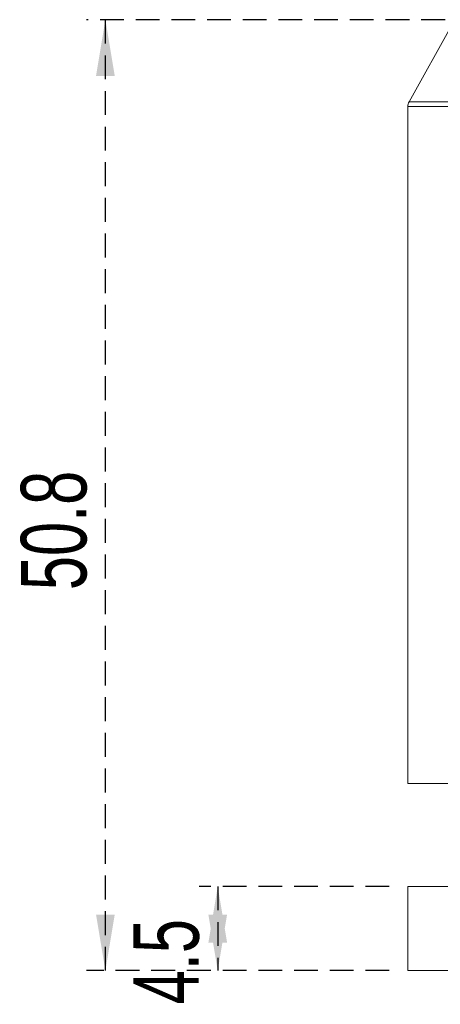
# Model space of a CAD drawing. Header units: millimetres. Extents: x 5 to 292, y 5 to 205.
# Tile 3 of 8: x 111 to 134, y 49 to 102. Entities that reach past the tile are written whole.
import ezdxf

# ---------------------------------------------------------------- set-up
doc = ezdxf.new("R2010")
doc.units = ezdxf.units.MM
doc.linetypes.add('HIDDEN', pattern=[1.905, 1.27, -0.635])
doc.layers.add('VM_VU04', color=7, linetype='HIDDEN')
doc.styles.add('SLDTEXTSTYLE0', font='TXT', dxfattribs={"width": 0.7})
doc.dimstyles.new('SLDDIMSTYLE0', dxfattribs={"dimtxt": 3.5, "dimasz": 3, "dimexe": 0, "dimexo": 0.0625, "dimgap": 0.875, "dimtad": 1, "dimrnd": 1e-09, "dimzin": 12, "dimdsep": 46, "dimtxsty": 'SLDTEXTSTYLE0', "dimsah": 1, "dimcen": 0.09, "dimadec": 0, "dimazin": 3, "dimtfac": 1, "dimtofl": 0, "dimtmove": 0, "dimatfit": 3, "dimfxl": 0, "dimfrac": 2, "dimtolj": 1, "dimtzin": 12, "dimarcsym": 0})

# ---------------------------------------------------------------- blocks, each defined once
blk = doc.blocks.new('_D')
at = {"layer": 'VM_VU04'}
for p, q in [((136.081, 101.707), (115.041, 101.707)), ((116.041, 50.907), (116.041, 101.707)), ((131.194, 50.907), (115.041, 50.907))]:
    blk.add_line(p, q, dxfattribs=at)
for points in [[(116.041, 101.707), (115.541, 98.707), (116.541, 98.707)], [(116.041, 50.907), (116.541, 53.907), (115.541, 53.907)]]:
    blk.add_solid(points, dxfattribs=at)
at = {"layer": 'VM_VU04', "insert": (111.529, 71.234, -1.885), "char_height": 3.5, "attachment_point": 1, "rotation": 90, "style": 'SLDTEXTSTYLE0'}
blk.add_mtext('50.8', dxfattribs=at)
blk = doc.blocks.new('_D_2')
at = {"layer": 'VM_VU04'}
for p, q in [((131.194, 55.407), (121.041, 55.407)), ((122.041, 55.407), (122.041, 50.907)), ((131.194, 50.907), (121.041, 50.907))]:
    blk.add_line(p, q, dxfattribs=at)
for points in [[(122.041, 55.407), (121.541, 52.407), (122.541, 52.407)], [(122.041, 50.907), (122.541, 53.907), (121.541, 53.907)]]:
    blk.add_solid(points, dxfattribs=at)
at = {"layer": 'VM_VU04', "insert": (117.529, 49.11, -1.885), "char_height": 3.5, "attachment_point": 1, "rotation": 90, "style": 'SLDTEXTSTYLE0'}
blk.add_mtext('4.5', dxfattribs=at)

msp = doc.modelspace()

# ---------------------------------------------------------------- linework, layer by layer
at = {"color": 7, "linetype": 'Continuous', "lineweight": 15}
for p, q in [((134.551, 101.449), (132.257, 97.32)), ((132.194, 97.077), (132.194, 60.907)), ((132.194, 60.907), (144.848, 60.907)), ((132.194, 55.407), (132.194, 50.907)), ((157.194, 55.407), (132.194, 55.407)), ((132.194, 50.907), (144.848, 50.907))]:
    msp.add_line(p, q, dxfattribs=at)
at = {"color": 8, "linetype": 'Continuous', "lineweight": 15}
for p, q in [((132.257, 97.32), (157.131, 97.32)), ((144.848, 97.077), (132.194, 97.077))]:
    msp.add_line(p, q, dxfattribs=at)
at = {"color": 7, "linetype": 'HIDDEN', "lineweight": 0}
for p, q in [((144.541, 97.32), (132.257, 97.32)), ((132.194, 97.077), (157.194, 97.077))]:
    msp.add_line(p, q, dxfattribs=at)
at = {"color": 7, "linetype": 'Continuous', "lineweight": 15}
msp.add_arc((132.694, 97.077), 0.5, 150.9454, 180, dxfattribs=at)

# ---------------------------------------------------------------- dimensions: what is measured, and where the dimension line sits
at = {"layer": 'VM_VU04'}
for base, p1, p2, picture, middle in [((116.041, 101.707), (132.194, 50.907), (137.081, 101.707), '_D', (116.041, 76.307)), ((122.041, 50.907), (132.194, 55.407), (132.194, 50.907), '_D_2', (122.041, 53.157))]:
    dim = msp.add_linear_dim(base=base, p1=p1, p2=p2, angle=90, dimstyle='SLDDIMSTYLE0', dxfattribs=at)
    dim.commit()
    dim.dimension.update_dxf_attribs({"geometry": picture, "text_midpoint": middle, "dimtype": 160})

doc.saveas('drawing.dxf')
